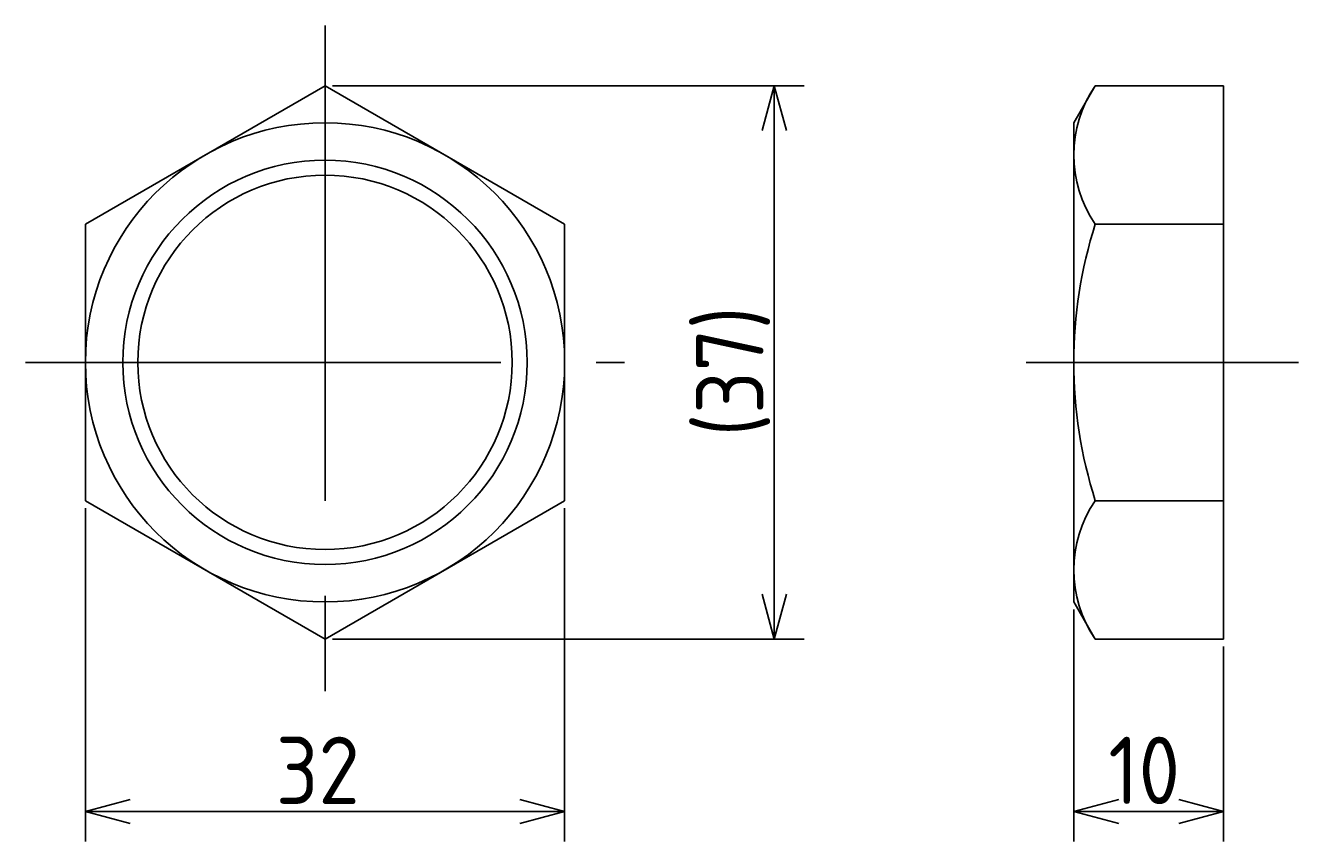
# Model space of a CAD drawing. Extents: x 80 to 321, y 138 to 215.
# Tile 1 of 2: x 80 to 165, y 153 to 208. Entities that reach past the tile are written whole.
import ezdxf

# ---------------------------------------------------------------- set-up
doc = ezdxf.new("R2010")
doc.units = 0
doc.header["$PDMODE"] = 3
doc.linetypes.add('CENTER', pattern=[50.8, 31.75, -6.35, 6.35, -6.35])
doc.layers.get('0').update_dxf_attribs({"linetype": 'CONTINUOUS'})
doc.layers.get('DEFPOINTS').update_dxf_attribs({"linetype": 'CONTINUOUS'})
for name, color, linetype in [('図形', 7, 'CONTINUOUS'), ('図枠', 7, 'CONTINUOUS'), ('寸法_文字', 3, 'CONTINUOUS')]:
    doc.layers.add(name, color=color, linetype=linetype)
doc.layers.get('0').off()
doc.styles.add('DIMENSION', font='isocp.shx', dxfattribs={"bigfont": 'bigfont.shx'})
doc.dimstyles.get("Standard").update_dxf_attribs({"dimtxt": 0.18, "dimasz": 0.18, "dimexe": 0.18, "dimexo": 0.0625, "dimgap": 0.09, "dimtad": 0, "dimtih": 1, "dimtoh": 1, "dimzin": 0, "dimcen": 0.09, "dimazin": 3, "dimtfac": 1, "dimtofl": 0, "dimtmove": 0, "dimatfit": 3})

# ---------------------------------------------------------------- blocks, each defined once
blk = doc.blocks.new('_OPEN30')
at = {"color": 0, "linetype": 'BYBLOCK'}
for p, q in [((-1, 0.268), (0, 0)), ((0, 0), (-1, -0.268)), ((0, 0), (-1, 0))]:
    blk.add_line(p, q, dxfattribs=at)
blk = doc.blocks.new('*U20')
at = {"layer": '寸法_文字', "color": 3, "style": 'DIMENSION'}
blk.add_text('32', height=4.5, dxfattribs=at).set_placement((96.715, 155.5))
blk = doc.blocks.new('*D1')
at = {"layer": 'DEFPOINTS', "color": 0}
for p in [(84, 175.762), (116, 175.762), (116, 155)]:
    blk.add_point(p, dxfattribs=at)
at = {"layer": '寸法_文字', "color": 3}
for p, q in [((84, 175.262), (84, 153)), ((116, 175.262), (116, 153)), ((87, 155), (113, 155))]:
    blk.add_line(p, q, dxfattribs=at)
at = {"layer": '図枠'}
blk.add_blockref('*U20', (0, 0), dxfattribs=at)
at = {"layer": '寸法_文字', "color": 3, "xscale": 3, "yscale": 3, "zscale": 3, "rotation": 180}
blk.add_blockref('_OPEN30', (84, 155), dxfattribs=at)
at = {"layer": '寸法_文字', "color": 3, "xscale": 3, "yscale": 3, "zscale": 3}
blk.add_blockref('_OPEN30', (116, 155), dxfattribs=at)
blk = doc.blocks.new('*U19')
at = {"layer": '寸法_文字', "color": 3, "style": 'DIMENSION'}
blk.add_text('(37)', height=4.5, rotation=90, dxfattribs=at).set_placement((129.275, 180.05))
blk = doc.blocks.new('*D2')
at = {"layer": 'DEFPOINTS', "color": 0}
for p in [(100, 203.475), (130, 203.475), (100, 166.525)]:
    blk.add_point(p, dxfattribs=at)
at = {"layer": '寸法_文字', "color": 3}
for p, q in [((100.5, 203.475), (132, 203.475)), ((130, 169.525), (130, 200.475)), ((100.5, 166.525), (132, 166.525))]:
    blk.add_line(p, q, dxfattribs=at)
at = {"layer": '図枠'}
blk.add_blockref('*U19', (0, 0), dxfattribs=at)
at = {"layer": '寸法_文字', "color": 3, "xscale": 3, "yscale": 3, "zscale": 3}
for p, rotation in [((130, 203.475), 90), ((130, 166.525), 270)]:
    blk.add_blockref('_OPEN30', p, dxfattribs=dict(at, rotation=rotation))
blk = doc.blocks.new('*U21')
at = {"layer": '寸法_文字', "color": 3, "style": 'DIMENSION'}
blk.add_text('10', height=4.5, dxfattribs=at).set_placement((152.298, 155.5))
blk = doc.blocks.new('*D3')
at = {"layer": 'DEFPOINTS', "color": 0}
for p in [(150, 169), (160, 166.525), (160, 155)]:
    blk.add_point(p, dxfattribs=at)
at = {"layer": '寸法_文字', "color": 3}
for p, q in [((150, 168.5), (150, 153)), ((160, 166.025), (160, 153)), ((153, 155), (157, 155))]:
    blk.add_line(p, q, dxfattribs=at)
at = {"layer": '図枠'}
blk.add_blockref('*U21', (0, 0), dxfattribs=at)
at = {"layer": '寸法_文字', "color": 3, "xscale": 3, "yscale": 3, "zscale": 3, "rotation": 180}
blk.add_blockref('_OPEN30', (150, 155), dxfattribs=at)
at = {"layer": '寸法_文字', "color": 3, "xscale": 3, "yscale": 3, "zscale": 3}
blk.add_blockref('_OPEN30', (160, 155), dxfattribs=at)

msp = doc.modelspace()

# ---------------------------------------------------------------- linework, layer by layer
at = {"layer": '図形', "color": 3, "linetype": 'CENTER'}
for p, q in [((100, 207.5), (100, 162.5)), ((80, 185), (120, 185)), ((146.812, 185), (165, 185))]:
    msp.add_line(p, q, dxfattribs=at)
at = {"layer": '図形'}
for p, q in [((100, 203.475), (84, 194.238)), ((116, 194.238), (100, 203.475)), ((150, 201), (151.429, 203.475)), ((151.429, 203.475), (160, 203.475)), ((160, 166.525), (160, 203.475)), ((150, 169), (150, 201)), ((84, 194.238), (84, 175.762)), ((116, 175.762), (116, 194.238)), ((151.429, 194.238), (160, 194.238)), ((84, 175.762), (100, 166.525)), ((100, 166.525), (116, 175.762)), ((151.429, 175.762), (160, 175.762)), ((150, 169), (151.429, 166.525)), ((151.429, 166.525), (160, 166.525))]:
    msp.add_line(p, q, dxfattribs=at)
for radius in [16, 12.5]:
    msp.add_circle((100, 185), radius, dxfattribs=at)
at = {"layer": '図形', "color": 3}
msp.add_circle((100, 185), 13.5, dxfattribs=at)
at = {"layer": '図形'}
for centre, radius, start, end in [((158.179, 198.856), 8.179, 145.61575, 214.38425), ((180.571, 185), 30.571, 162.41205, 197.58795), ((158.179, 171.144), 8.179, 145.61575, 214.38425)]:
    msp.add_arc(centre, radius, start, end, dxfattribs=at)

# ---------------------------------------------------------------- dimensions: what is measured, and where the dimension line sits
at = {"layer": '寸法_文字'}
dim = msp.add_linear_dim(base=(130, 203.4752), p1=(100, 166.5248), p2=(100, 203.4752), angle=90, text='(<>)', dimstyle='Standard', override={"dimdec": 1}, dxfattribs=at)
dim.commit()
dim.dimension.update_dxf_attribs({"geometry": '*D2', "text_midpoint": (130, 185), "dimtype": 128})
for base, p1, p2, picture, middle in [((116, 155), (84, 175.762), (116, 175.762), '*D1', (100, 155)), ((160, 155), (150, 169), (160, 166.525), '*D3', (155, 155))]:
    dim = msp.add_linear_dim(base=base, p1=p1, p2=p2, dimstyle='Standard', dxfattribs=at)
    dim.commit()
    dim.dimension.update_dxf_attribs({"geometry": picture, "text_midpoint": middle, "dimtype": 128})

doc.saveas('drawing.dxf')
